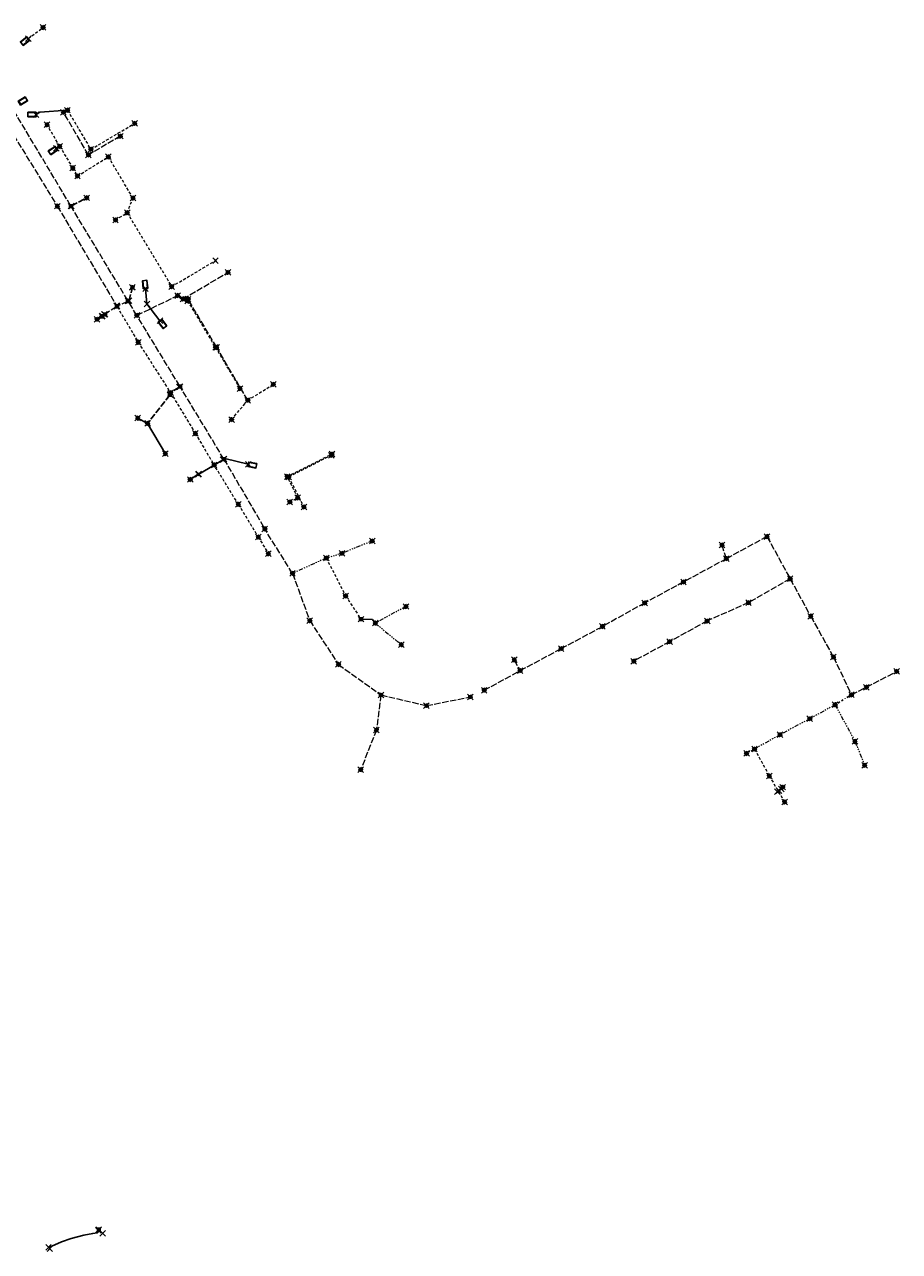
# Model space of a CAD drawing. Header units: metres. Extents: x 146210 to 148984, y 462839 to 465557.
# Tile 7 of 7: x 148051 to 148984, y 463365 to 464672. Entities that reach past the tile are written whole.
import ezdxf
from ezdxf.enums import TextEntityAlignment as Align
from ezdxf.lldxf.tags import DXFTag

# ---------------------------------------------------------------- set-up
doc = ezdxf.new("R2010")
doc.units = ezdxf.units.M
doc.header["$LTSCALE"] = 0.75
doc.header["$PDMODE"] = 3
doc.header["$PDSIZE"] = 3
for name, pattern in [('HIDDENX2', [0.75, 0.5, -0.25]), ('RI-DWA_PVC-SO', [6.4, 4, -2.4]), ('RI-GWA-SO', [18.45, 6, -1.8, 1.75, -1.8, 1.75, -1.8, 1.75, -1.8]), ('RI-GWA_BETON-SO', [11.4, 9, -2.4]), ('RI-HWA_BETON-SO', [11.4, 9, -2.4]), ('RI-HWA_PVC-SO', [6.4, 4, -2.4]), ('RI-ITR_PP-SO', [18.45, 6, -1.8, 1.75, -1.8, 1.75, -1.8, 1.75, -1.8]), ('RI-LINING-SO', [28.5, 7.5, -3, 0, -3, 3, -3, 3, -3, 0, -3])]:
    doc.linetypes.add(name, pattern=pattern)
doc.layers.get('0').update_dxf_attribs({"lineweight": 25})
for name, color, linetype, plot in [('afsluiter', 7, 'Continuous', False), ('bijzondere put', 7, 'Continuous', False), ('compartiment', 7, 'Continuous', False), ('drukriolering', 7, 'Continuous', False), ('eindkap', 7, 'Continuous', False), ('externe overstortput', 7, 'Continuous', False), ('hemelwaterriool', 7, 'Continuous', False), ('hulppunt', 7, 'Continuous', False), ('inspectieput duiker', 7, 'Continuous', False), ('inspectieput dwa', 7, 'Continuous', False), ('inspectieput gemengd', 7, 'Continuous', False), ('inspectieput rwa', 7, 'Continuous', False), ('interne overstortput', 7, 'Continuous', False), ('klep', 7, 'Continuous', False), ('lozingsput', 7, 'Continuous', False), ('pompput', 7, 'Continuous', False), ('t-stuk', 7, 'Continuous', False), ('uitlaat', 7, 'Continuous', False), ('uitstroombak', 7, 'Continuous', False), ('verdekte put', 7, 'Continuous', False), ('verloopstuk', 7, 'Continuous', False), ('vuilwaterriool', 7, 'Continuous', False)]:
    doc.layers.add(name, color=color, linetype=linetype, plot=plot)
for name, color, linetype in [('B-OI-KL-ETKL_LS_LS_PVC_NB-G', 7, 'Continuous'), ('B-OI-RI-DRUK_PVC_90-G', 210, 'RI-PERS-SO'), ('B-OI-RI-DUIKERKUNSTWERK_DUIKER_RIOOLLEIDING_BETON_600-G', 171, 'Continuous'), ('B-OI-RI-DUIKERKUNSTWERK_DUIKER_RIOOLLEIDING_BETON_800-G', 171, 'Continuous'), ('B-OI-RI-DUIKERKUNSTWERK_DUIKER_RIOOLLEIDING_HPE_500-G', 171, 'Continuous'), ('B-OI-RI-GWA_OVERSTORTLEIDING_BETON_500-G', 11, 'RI-GWA_BETON-SO'), ('B-OI-RI-GWA_OVERSTORTLEIDING_BETON_600-G', 11, 'RI-GWA_BETON-SO'), ('B-OI-RI-GWA_OVERSTORTLEIDING_BETON_800-G', 11, 'RI-GWA_BETON-SO'), ('B-OI-RI-GWA_RIOOLLEIDING_RL_300-G', 11, 'RI-LINING-SO'), ('B-OI-RI-GWA_RIOOLPUT_BLINDEPUT-S', 11, 'Continuous'), ('B-OI-RI-GWA_RIOOLPUT_INSPECTIEPUT-S', 11, 'Continuous'), ('B-OI-RI-GWA_RIOOLPUT_OVERSTORTPUT-S', 11, 'Continuous'), ('B-OI-RI-HWA_RIOOLPUT_OVERSTORTPUT-S', 151, 'Continuous'), ('B-OI-RI-ITR_VOORZIENING_PP_5500X800-G', 133, 'RI-ITR_PP-SO'), ('B-OI-RI-KW_HULPSTUK-S', 171, 'Continuous'), ('B-OI-RI-KW_RIOOLPUT_OVERSTORTPUT-S', 171, 'Continuous'), ('B-OI-RI-KW_UITSTROOMBAK-S', 171, 'Continuous'), ('B-OI-RI-MECHANISCH RIOOLSTELSEL_HULP_AFSLUITER-S', 210, 'Continuous')]:
    doc.layers.add(name, color=color, linetype=linetype)
for name, color, linetype, lineweight in [('B-OI-RI-DWA_RIOOLLEIDING_PVC_200-G', 42, 'RI-DWA_PVC-SO', 18), ('B-OI-RI-DWA_RIOOLLEIDING_PVC_250-G', 42, 'RI-DWA_PVC-SO', 18), ('B-OI-RI-DWA_RIOOLPUT_INSPECTIEPUT-S', 42, 'Continuous', 25), ('B-OI-RI-GWA_HULPSTUK-S', 11, 'Continuous', 18), ('B-OI-RI-GWA_RIOOLLEIDING_BETON_1000-G', 11, 'RI-GWA_BETON-SO', 18), ('B-OI-RI-GWA_RIOOLLEIDING_BETON_1250-G', 11, 'RI-GWA_BETON-SO', 18), ('B-OI-RI-GWA_RIOOLLEIDING_BETON_300-G', 11, 'RI-GWA_BETON-SO', 18), ('B-OI-RI-GWA_RIOOLLEIDING_BETON_400-G', 11, 'RI-GWA_BETON-SO', 18), ('B-OI-RI-GWA_RIOOLLEIDING_BETON_500-G', 11, 'RI-GWA_BETON-SO', 18), ('B-OI-RI-GWA_RIOOLLEIDING_BETON_600-G', 11, 'RI-GWA_BETON-SO', 18), ('B-OI-RI-GWA_RIOOLLEIDING_BETON_700-G', 11, 'RI-GWA_BETON-SO', 18), ('B-OI-RI-GWA_RIOOLLEIDING_BETON_800-G', 11, 'RI-GWA_BETON-SO', 18), ('B-OI-RI-GWA_RIOOLLEIDING_PVC_160-G', 11, 'RI-GWA-SO', 18), ('B-OI-RI-GWA_RIOOLLEIDING_PVC_250-G', 11, 'RI-GWA-SO', 18), ('B-OI-RI-GWA_RIOOLLEIDING_PVC_315-G', 11, 'RI-GWA-SO', 18), ('B-OI-RI-HWA_HULPSTUK-S', 151, 'Continuous', 18), ('B-OI-RI-HWA_RIOOLLEIDING_BETON_300-G', 151, 'RI-HWA_BETON-SO', 18), ('B-OI-RI-HWA_RIOOLLEIDING_PVC_160-G', 151, 'RI-HWA_PVC-SO', 18), ('B-OI-RI-HWA_RIOOLLEIDING_PVC_200-G', 151, 'RI-HWA_PVC-SO', 18), ('B-OI-RI-HWA_RIOOLLEIDING_PVC_250-G', 151, 'RI-HWA_PVC-SO', 18), ('B-OI-RI-HWA_RIOOLLEIDING_PVC_315-G', 151, 'RI-HWA_PVC-SO', 18), ('B-OI-RI-HWA_RIOOLLEIDING_PVC_400-G', 151, 'RI-HWA_PVC-SO', 18), ('B-OI-RI-HWA_RIOOLPUT_INSPECTIEPUT-S', 151, 'Continuous', 25), ('B-OI-RI-HWA_UITSTROOMBAK-S', 151, 'Continuous', 25), ('B-OI-RI-PERSLEIDING_RIOOLPUT_POMPPUT-S', 210, 'Continuous', 25)]:
    doc.layers.add(name, color=color, linetype=linetype, lineweight=lineweight)
doc.styles.add('NLCS-ISO', font='isocpeur.ttf')
doc.styles.get("Standard").update_dxf_attribs({"font": 'txt.shx'})
tags = doc.linetypes.add('RI-PERS-SO', pattern='A,7,-2,["P",Standard,S=1.8,R=0,X=-0.5,Y=-0.9],-2,7,-2,[102,NLCS.SHX,S=1,R=180,X=0,Y=0],-2', length=22).pattern_tags.tags
tags[6] = DXFTag(74, 10)

# ---------------------------------------------------------------- blocks, each defined once
blk = doc.blocks.new('B-SRI-PUT_OVERSTORT-SO')
for p, q in [((0, 2), (-2, 0)), ((-2, 0), (2, 0)), ((0, -2), (0, 2)), ((2, 0), (0, 2))]:
    blk.add_line(p, q)
blk.add_lwpolyline([(-2, -2), (2, -2), (2, 2), (-2, 2)], close=True)
blk.add_circle((0, 0), 2)
blk = doc.blocks.new('SRI-HULP_EINDKAP-SO')
for p, q in [((0, -1.25), (0, 1.25)), ((0, 1.25), (0.7, 1.25)), ((0, -1.25), (0.7, -1.25))]:
    blk.add_line(p, q)
blk = doc.blocks.new('B-SRI-PUT_GWA-SO')
blk.add_line((-1.4, -1.4), (1.4, 1.4))
blk.add_lwpolyline([(-2, -2), (2, -2), (2, 2), (-2, 2)], close=True)
blk.add_circle((0, 0), 2)
blk = doc.blocks.new('SRI-PUT_BLINDEPUT-SO')
at = {"lineweight": -3, "flags": 128}
blk.add_lwpolyline([(-2, -2), (2, -2), (2, 2), (-2, 2)], close=True, dxfattribs=at)
at = {"linetype": 'HIDDENX2', "lineweight": -3, "ltscale": 1.5}
blk.add_circle((0, 0), 2, dxfattribs=at)
at = {"ltscale": 0.1, "style": 'NLCS-ISO'}
blk.add_text('B', height=2.5, dxfattribs=at).set_placement((0, 0), align=Align.MIDDLE_CENTER)
blk = doc.blocks.new('B-SRI-PUT_DWA-SO')
at = {"flags": 128}
blk.add_lwpolyline([(-2, 2), (2, 2), (2, -2), (-2, -2)], close=True, dxfattribs=at)
at = {"lineweight": -3, "flags": 128}
blk.add_lwpolyline([(2, -2), (2, 2), (-2, 2), (-2, -2)], close=True, dxfattribs=at)
at = {"lineweight": -3}
blk.add_circle((0, 0), 2, dxfattribs=at)
blk = doc.blocks.new('SRI-UITSTROOMBAK-SO')
at = {"color": 7}
for p, q in [((-3.3, 0), (3.2, 0)), ((-3.3, 11.6), (3.2, 11.6)), ((-3.3, 0), (-3.3, 11.6)), ((-2.7, 0.5), (-2.7, 11.6)), ((-2.7, 0.5), (2.8, 0.5)), ((2.8, 0.5), (2.8, 11.6)), ((3.2, 0), (3.2, 11.6))]:
    blk.add_line(p, q, dxfattribs=at)
at = {"flags": 128}
blk.add_lwpolyline([(-3.3, 11.6), (3.2, 11.6), (3.2, 0), (-3.3, 0)], close=True, dxfattribs=at)
blk = doc.blocks.new('SRI-HULP_KEERKLEP-SO')
at = {"ltscale": 0.1}
blk.add_hatch(color=256, dxfattribs=at).paths.add_polyline_path([(0, -1.4), (-0.1, -1.4), (-0.1, 1.4), (0, 1.4)])
for p, q in [((-2.4, 1.4), (-0.1, 0)), ((-0.1, 0), (-2.4, -1.4))]:
    blk.add_line(p, q)
for p, q in [((-2.4, -1.4), (-2.4, 1.4)), ((-0.1, -1.4), (-0.1, 1.4)), ((-0.1, 0), (0, 0)), ((0, -1.4), (0, 1.4))]:
    blk.add_line(p, q, dxfattribs=at)
at = {"ltscale": 0.1, "flags": 128}
blk.add_lwpolyline([(0, -1.4), (-0.1, -1.4), (-0.1, 1.4), (0, 1.4)], close=True, dxfattribs=at)
blk = doc.blocks.new('B-SRI-PUT_HWA-SO')
at = {"lineweight": -3, "flags": 128}
blk.add_lwpolyline([(-2, -2), (2, -2), (2, 2), (-2, 2)], close=True, dxfattribs=at)
at = {"lineweight": -3}
blk.add_circle((0, 0), 2, dxfattribs=at)
blk = doc.blocks.new('B-SRI-PUT_POMPPUT-SO')
for p, q in [((-1.7, -1), (0, 2)), ((0, 2), (1.7, -1)), ((1.7, -1), (-1.7, -1))]:
    blk.add_line(p, q)
blk.add_lwpolyline([(-2, -2), (2, -2), (2, 2), (-2, 2)], close=True)
blk.add_circle((0, 0), 2)
blk = doc.blocks.new('SRI-HULP_AFSLUITER_HANDB-SO')
for p, q in [((2.3, 1.4), (-2.3, -1.4)), ((-2.3, 1.4), (2.3, -1.4)), ((2.3, -1.4), (2.3, 1.4))]:
    blk.add_line(p, q)
at = {"ltscale": 0.1}
for p, q in [((-2.3, -1.4), (-2.3, 1.4)), ((-1.3, 2.6), (1.3, 2.6)), ((0, 0), (0, 2.6))]:
    blk.add_line(p, q, dxfattribs=at)

msp = doc.modelspace()

# ---------------------------------------------------------------- linework, layer by layer
at = {"layer": 'afsluiter'}
msp.add_point((148129.4, 463387.1), dxfattribs=at)
at = {"layer": 'B-OI-KL-ETKL_LS_LS_PVC_NB-G'}
msp.add_line((148134.1, 463384.1), (148130, 463388), dxfattribs=at)
at = {"layer": 'B-OI-RI-DRUK_PVC_90-G'}
msp.add_lwpolyline([(148129.4, 463387.1), (148129.2, 463385.3), (148128.4, 463384.6), (148123.5, 463384), (148113.9, 463382), (148100.7, 463378.6), (148090.4, 463375), (148079.9, 463370.5), (148076.4, 463369.1)], dxfattribs=at)
at = {"layer": 'B-OI-RI-DUIKERKUNSTWERK_DUIKER_RIOOLLEIDING_BETON_600-G'}
for p, q in [((148253, 464202.6), (148262.3, 464208.3)), ((148235.7, 464192.5), (148227.5, 464187.2)), ((148253, 464202.6), (148236.6, 464193))]:
    msp.add_line(p, q, dxfattribs=at)
msp.add_lwpolyline([(148262.3, 464208.3), (148264.4, 464209.4), (148289.4, 464203.4)], dxfattribs=at)
at = {"layer": 'B-OI-RI-DUIKERKUNSTWERK_DUIKER_RIOOLLEIDING_BETON_800-G'}
for p in [(148171.5, 464252.6), (148201, 464214.7)]:
    msp.add_line(p, (148182, 464247), dxfattribs=at)
at = {"layer": 'B-OI-RI-DUIKERKUNSTWERK_DUIKER_RIOOLLEIDING_HPE_500-G'}
for p, q in [((148179.8, 464390.6), (148181.3, 464374.3)), ((148181.3, 464374.3), (148195.2, 464356.4))]:
    msp.add_line(p, q, dxfattribs=at)
at = {"layer": 'B-OI-RI-DWA_RIOOLLEIDING_PVC_200-G'}
for p, q in [((148219.8, 464379.6), (148224.7, 464377.4)), ((148224.7, 464377.4), (148254.4, 464328)), ((148254.4, 464328), (148280.5, 464284.1)), ((148378, 464213.1), (148332.4, 464189.8)), ((148332.4, 464189.8), (148348.6, 464158))]:
    msp.add_line(p, q, dxfattribs=at)
at = {"layer": 'B-OI-RI-DWA_RIOOLLEIDING_PVC_250-G'}
for p, q in [((148372.5, 464103.5), (148393.1, 464063.2)), ((148393.1, 464063.2), (148409.5, 464038.4)), ((148829, 463900), (148844.8, 463871.3)), ((148844.8, 463871.3), (148861.1, 463843.6))]:
    msp.add_line(p, q, dxfattribs=at)
at = {"layer": 'B-OI-RI-GWA_OVERSTORTLEIDING_BETON_500-G'}
for p, q in [((148100.9, 464478.6), (148117, 464487.3)), ((148162.3, 464377.9), (148165.9, 464392))]:
    msp.add_line(p, q, dxfattribs=at)
at = {"layer": 'B-OI-RI-GWA_OVERSTORTLEIDING_BETON_600-G'}
for p, q in [((148215.8, 464285.6), (148206.5, 464279.7)), ((148206.5, 464279.7), (148206.1, 464278))]:
    msp.add_line(p, q, dxfattribs=at)
at = {"layer": 'B-OI-RI-GWA_OVERSTORTLEIDING_BETON_800-G'}
for p, q in [((148135.7, 464362.7), (148133.7, 464361.4)), ((148132.9, 464360.8), (148128.1, 464357.9)), ((148205.6, 464276.9), (148182, 464247))]:
    msp.add_line(p, q, dxfattribs=at)
at = {"layer": 'B-OI-RI-GWA_RIOOLLEIDING_BETON_1000-G'}
for p, q in [((148025.8, 464575.8), (148085.8, 464478.4)), ((148085.8, 464478.4), (148148.9, 464372.5)), ((148170.6, 464362), (148161.6, 464376.6)), ((148216.3, 464286.8), (148170.6, 464362)), ((148263.4, 464208.9), (148217.1, 464285.5)), ((148263.4, 464208.9), (148306.9, 464134.6)), ((148336.5, 464087.1), (148306.9, 464134.6))]:
    msp.add_line(p, q, dxfattribs=at)
at = {"layer": 'B-OI-RI-GWA_RIOOLLEIDING_BETON_1250-G'}
for p, q in [((148100, 464479), (148037.7, 464583.1)), ((148160.9, 464377.9), (148100.8, 464477.7))]:
    msp.add_line(p, q, dxfattribs=at)
at = {"layer": 'B-OI-RI-GWA_RIOOLLEIDING_BETON_300-G'}
for p, q in [((148842.3, 464126.4), (148867, 464081.4)), ((148336.5, 464087.1), (148354.9, 464036.8)), ((148867, 464081.4), (148822.6, 464056)), ((148867, 464081.4), (148888.9, 464041.5)), ((148822.6, 464056), (148778.6, 464036.5)), ((148354.9, 464036.8), (148385.5, 463990.2)), ((148778.6, 464036.5), (148738.6, 464014.5)), ((148888.9, 464041.5), (148913.1, 463998.1)), ((148738.6, 464014.5), (148700.3, 463993.6)), ((148913.1, 463998.1), (148932.4, 463957.8)), ((148385.5, 463990.2), (148430.8, 463957.7)), ((148540.8, 463962.7), (148579.2, 463983.6)), ((148430.8, 463957.7), (148426, 463920.4)), ((148430.8, 463957.7), (148479.3, 463946.3)), ((148479.3, 463946.3), (148526.1, 463955.6)), ((148426, 463920.4), (148409.2, 463877.9))]:
    msp.add_line(p, q, dxfattribs=at)
at = {"layer": 'B-OI-RI-GWA_RIOOLLEIDING_BETON_400-G'}
for p, q in [((148119, 464533), (148092.3, 464578.5)), ((148152.9, 464553), (148119, 464533)), ((148799, 464102.8), (148794.4, 464117.3)), ((148572.9, 463995.1), (148579.2, 463983.6)), ((148948.3, 463965.9), (148980.5, 463982.8)), ((148932.4, 463957.8), (148948.3, 463965.9))]:
    msp.add_line(p, q, dxfattribs=at)
at = {"layer": 'B-OI-RI-GWA_RIOOLLEIDING_BETON_500-G'}
for p, q in [((148799, 464102.8), (148753.3, 464078)), ((148753.3, 464078), (148711.9, 464055.6)), ((148711.9, 464055.6), (148666.9, 464030.6)), ((148622.9, 464007), (148666.9, 464030.6)), ((148579.2, 463983.6), (148622.9, 464007))]:
    msp.add_line(p, q, dxfattribs=at)
at = {"layer": 'B-OI-RI-GWA_RIOOLLEIDING_BETON_600-G'}
msp.add_line((148842.3, 464126.4), (148799, 464102.8), dxfattribs=at)
at = {"layer": 'B-OI-RI-GWA_RIOOLLEIDING_BETON_700-G'}
for p, q in [((148160.6, 464376.9), (148150, 464372)), ((148170.6, 464362), (148214, 464383.2)), ((148219.8, 464379.6), (148214, 464383.2))]:
    msp.add_line(p, q, dxfattribs=at)
at = {"layer": 'B-OI-RI-GWA_RIOOLLEIDING_BETON_800-G'}
for p, q in [((148219.8, 464379.6), (148267.7, 464407.9)), ((148148.7, 464371.3), (148137, 464363.5))]:
    msp.add_line(p, q, dxfattribs=at)
at = {"layer": 'B-OI-RI-GWA_RIOOLLEIDING_PVC_160-G'}
msp.add_line((148077.8, 463367.7), (148076.4, 463369.1), dxfattribs=at)
at = {"layer": 'B-OI-RI-GWA_RIOOLLEIDING_PVC_250-G'}
for p, q in [((148457.5, 464051.9), (148424.7, 464034.2)), ((148424.7, 464034.2), (148452.5, 464011.2)), ((148914.9, 463947.2), (148887.9, 463932.3)), ((148914.9, 463947.2), (148936.1, 463908.1)), ((148887.9, 463932.3), (148856.2, 463915.3)), ((148856.2, 463915.3), (148829, 463900)), ((148936.1, 463908.1), (148946.5, 463882.5)), ((148829, 463900), (148820.5, 463895.3))]:
    msp.add_line(p, q, dxfattribs=at)
at = {"layer": 'B-OI-RI-GWA_RIOOLLEIDING_PVC_315-G'}
for p, q in [((148421.5, 464121.7), (148389, 464108.5)), ((148372.5, 464103.5), (148336.5, 464087.1)), ((148389.2, 464108.4), (148372.5, 464103.5))]:
    msp.add_line(p, q, dxfattribs=at)
at = {"layer": 'B-OI-RI-GWA_RIOOLLEIDING_RL_300-G'}
msp.add_line((148932.4, 463957.8), (148914.9, 463947.2), dxfattribs=at)
at = {"layer": 'B-OI-RI-HWA_RIOOLLEIDING_BETON_300-G'}
for p, q in [((148255.7, 464328), (148225.2, 464379.2)), ((148288.8, 464271.6), (148255.7, 464328))]:
    msp.add_line(p, q, dxfattribs=at)
at = {"layer": 'B-OI-RI-HWA_RIOOLLEIDING_PVC_160-G'}
for p, q in [((148054.8, 464656.9), (148070.6, 464668.9)), ((148088.3, 464542.2), (148074.8, 464565.1)), ((148084.8, 464540), (148088.3, 464542.2)), ((148088.3, 464542.2), (148102.3, 464519)), ((148102.3, 464519), (148107.3, 464510.5)), ((148107.3, 464510.5), (148140.2, 464531)), ((148166.5, 464487), (148140.2, 464531)), ((148160.3, 464471.5), (148166.5, 464487)), ((148147.8, 464463.7), (148160.3, 464471.5)), ((148160.3, 464471.5), (148207.7, 464392.7)), ((148207.7, 464392.7), (148254.4, 464420.4)), ((148855.1, 463855.8), (148853.3, 463854.5)), ((148857.5, 463857.6), (148859.1, 463859.4))]:
    msp.add_line(p, q, dxfattribs=at)
at = {"layer": 'B-OI-RI-HWA_RIOOLLEIDING_PVC_200-G'}
for p, q in [((148149.7, 464371.2), (148172, 464333.4)), ((148172, 464333.4), (148206.5, 464279.7)), ((148206.5, 464279.7), (148232.9, 464236.3)), ((148232.9, 464236.3), (148253, 464202.6)), ((148278.8, 464160.7), (148253, 464202.6)), ((148278.8, 464160.7), (148300, 464125.9)), ((148300, 464125.9), (148310.8, 464108.1))]:
    msp.add_line(p, q, dxfattribs=at)
at = {"layer": 'B-OI-RI-HWA_RIOOLLEIDING_PVC_250-G'}
msp.add_line((148330.8, 464190.3), (148378.5, 464214.4), dxfattribs=at)
at = {"layer": 'B-OI-RI-HWA_RIOOLLEIDING_PVC_315-G'}
for p, q in [((148288.8, 464271.6), (148316.1, 464288.6)), ((148342.1, 464167.7), (148330.8, 464190.3)), ((148333.6, 464163.3), (148342.1, 464167.7))]:
    msp.add_line(p, q, dxfattribs=at)
at = {"layer": 'B-OI-RI-HWA_RIOOLLEIDING_PVC_400-G'}
for p, q in [((148096.6, 464580.7), (148121.5, 464538.9)), ((148121.5, 464538.9), (148168.2, 464566.6)), ((148271.6, 464251.1), (148288.8, 464271.6))]:
    msp.add_line(p, q, dxfattribs=at)
at = {"layer": 'B-OI-RI-ITR_VOORZIENING_PP_5500X800-G'}
msp.add_line((148855.1, 463855.8), (148857.5, 463857.6), dxfattribs=at)
at = {"layer": 'bijzondere put'}
for p in [(148205.8, 464277.4), (148263.4, 464208.9), (148236.2, 464192.8)]:
    msp.add_point(p, dxfattribs=at)
at = {"layer": 'compartiment'}
for p in [(148100.9, 464478.6), (148149, 464372.3), (148162.1, 464377.8), (148135.8, 464363.3), (148216, 464285.7)]:
    msp.add_point(p, dxfattribs=at)
at = {"layer": 'drukriolering'}
msp.add_lwpolyline([(148130, 463388), (148129.4, 463387.6), (148129.4, 463387.1)], dxfattribs=at)
at = {"layer": 'eindkap'}
for p in [(148254.4, 464420.4), (148077.8, 463367.7)]:
    msp.add_point(p, dxfattribs=at)
at = {"layer": 'externe overstortput'}
for p in [(148100.4, 464478.4), (148161.2, 464377.3), (148136.7, 464363), (148216.7, 464286.2)]:
    msp.add_point(p, dxfattribs=at)
at = {"layer": 'hemelwaterriool'}
msp.add_lwpolyline([(148063.2, 464576), (148067, 464578.5), (148096.6, 464580.7)], dxfattribs=at)
at = {"layer": 'hulppunt'}
for p in [(148855.1, 463855.8), (148857.5, 463857.6), (148134.1, 463384.1)]:
    msp.add_point(p, dxfattribs=at)
at = {"layer": 'inspectieput duiker'}
msp.add_point((148181.3, 464374.3), dxfattribs=at)
at = {"layer": 'inspectieput dwa'}
for p in [(148224.7, 464377.4), (148254.4, 464328), (148280.5, 464284.1), (148378, 464213.1), (148332.4, 464189.8), (148348.6, 464158), (148393.1, 464063.2), (148409.5, 464038.4), (148844.8, 463871.3), (148861.1, 463843.6)]:
    msp.add_point(p, dxfattribs=at)
at = {"layer": 'inspectieput gemengd'}
for p in [(148092.3, 464578.5), (148152.9, 464553), (148119, 464533), (148085.8, 464478.4), (148267.7, 464407.9), (148214, 464383.2), (148219.8, 464379.6), (148133.3, 464361.1), (148170.6, 464362), (148172, 464333.4), (148206.5, 464279.7), (148182, 464247), (148232.9, 464236.3), (148253, 464202.6), (148278.8, 464160.7), (148300, 464125.9), (148306.9, 464134.6), (148842.3, 464126.4), (148421.5, 464121.7), (148794.4, 464117.3), (148310.8, 464108.1), (148372.5, 464103.5), (148389.2, 464108.4), (148799, 464102.8), (148336.5, 464087.1), (148753.3, 464078), (148867, 464081.4), (148457.5, 464051.9), (148711.9, 464055.6), (148822.6, 464056), (148354.9, 464036.8), (148424.7, 464034.2), (148778.6, 464036.5), (148888.9, 464041.5), (148666.9, 464030.6), (148452.5, 464011.2), (148622.9, 464007), (148738.6, 464014.5), (148572.9, 463995.1), (148700.3, 463993.6), (148913.1, 463998.1), (148385.5, 463990.2), (148579.2, 463983.6), (148980.5, 463982.8), (148430.8, 463957.7), (148526.1, 463955.6), (148540.8, 463962.7), (148932.4, 463957.8), (148948.3, 463965.9), (148479.3, 463946.3), (148914.9, 463947.2), (148887.9, 463932.3), (148426, 463920.4), (148856.2, 463915.3), (148936.1, 463908.1), (148820.5, 463895.3), (148829, 463900), (148946.5, 463882.5)]:
    msp.add_point(p, dxfattribs=at)
at = {"layer": 'inspectieput rwa'}
for p in [(148070.6, 464668.9), (148096.6, 464580.7), (148074.8, 464565.1), (148168.2, 464566.6), (148088.3, 464542.2), (148121.5, 464538.9), (148140.2, 464531), (148102.3, 464519), (148107.3, 464510.5), (148166.5, 464487), (148160.3, 464471.5), (148207.7, 464392.7), (148225.2, 464379.2), (148255.7, 464328), (148316.1, 464288.6), (148288.8, 464271.6), (148378.5, 464214.4), (148330.8, 464190.3), (148342.1, 464167.7), (148859.1, 463859.4)]:
    msp.add_point(p, dxfattribs=at)
at = {"layer": 'interne overstortput'}
msp.add_point((148149.4, 464371.7), dxfattribs=at)
at = {"layer": 'klep'}
for p in [(148117, 464487.3), (148165.9, 464392), (148133.7, 464361.4), (148206.1, 464278), (148236.6, 464193)]:
    msp.add_point(p, dxfattribs=at)
at = {"layer": 'lozingsput'}
msp.add_point((148076.4, 463369.1), dxfattribs=at)
at = {"layer": 'pompput'}
msp.add_point((148130, 463388), dxfattribs=at)
at = {"layer": 't-stuk'}
msp.add_point((148853.3, 463854.5), dxfattribs=at)
at = {"layer": 'uitlaat'}
for p in [(148117, 464487.3), (148147.8, 464463.7), (148165.9, 464392.1), (148128.1, 464357.9), (148171.5, 464252.6), (148271.6, 464251.1), (148201, 464214.7), (148227.5, 464187.2), (148333.6, 464163.3)]:
    msp.add_point(p, dxfattribs=at)
at = {"layer": 'uitstroombak'}
for p in [(148054.8, 464656.9), (148063.2, 464576), (148084.8, 464540), (148179.8, 464390.6), (148195.2, 464356.4), (148289.4, 464203.4)]:
    msp.add_point(p, dxfattribs=at)
at = {"layer": 'verdekte put'}
msp.add_point((148409.2, 463877.9), dxfattribs=at)
at = {"layer": 'verloopstuk'}
msp.add_point((148262.3, 464208.3), dxfattribs=at)
at = {"layer": 'vuilwaterriool'}
msp.add_lwpolyline([(148424.7, 464034.2), (148421.7, 464037.9), (148409.5, 464038.4)], dxfattribs=at)

# ---------------------------------------------------------------- block references
at = {"layer": 'B-OI-RI-DWA_RIOOLPUT_INSPECTIEPUT-S', "xscale": 0.75, "yscale": 0.75, "zscale": 0.75}
for p, rotation in [((148219.8, 464379.6), 30.58406253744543), ((148224.7, 464377.4), 155.8951751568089), ((148254.4, 464328), 300.7831018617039), ((148280.5, 464284.1), 120.7831018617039), ((148378, 464213.1), 207.0311044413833), ((148332.4, 464189.8), 296.8782768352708), ((148348.6, 464158), 116.8782768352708), ((148393.1, 464063.2), 303.3155453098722), ((148844.8, 463871.3), 300.5809001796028), ((148861.1, 463843.6), 120.5809001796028)]:
    msp.add_blockref('B-SRI-PUT_DWA-SO', p, dxfattribs=dict(at, rotation=rotation))
msp.add_blockref('B-SRI-PUT_DWA-SO', (148409.5, 464038.4), dxfattribs=at)
at = {"layer": 'B-OI-RI-GWA_HULPSTUK-S', "xscale": 0.75, "yscale": 0.75, "zscale": 0.75}
for p, rotation in [((148117, 464487.3), 208.396971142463), ((148165.9, 464392), 255.6496895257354), ((148133.7, 464361.4), 33.48181786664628), ((148206.1, 464278), 75.42068483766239)]:
    msp.add_blockref('SRI-HULP_KEERKLEP-SO', p, dxfattribs=dict(at, rotation=rotation))
at = {"layer": 'B-OI-RI-GWA_HULPSTUK-S', "rotation": 135.0803023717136}
msp.add_blockref('SRI-HULP_EINDKAP-SO', (148077.8, 463367.7), dxfattribs=at)
at = {"layer": 'B-OI-RI-GWA_RIOOLPUT_BLINDEPUT-S', "xscale": 0.75, "yscale": 0.75, "zscale": 0.75, "rotation": 68.33298734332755}
msp.add_blockref('SRI-PUT_BLINDEPUT-SO', (148409.2, 463877.9), dxfattribs=at)
at = {"layer": 'B-OI-RI-GWA_RIOOLPUT_INSPECTIEPUT-S', "xscale": 0.75, "yscale": 0.75, "zscale": 0.75}
for p, rotation in [((148092.3, 464578.5), 300.3789967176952), ((148152.9, 464553), 210.5522961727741), ((148119, 464533), 30.55229617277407), ((148085.8, 464478.4), 300.7940686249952), ((148267.7, 464407.9), 210.5840625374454), ((148214, 464383.2), 206.0403267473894), ((148170.6, 464362), 26.04032674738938), ((148206.5, 464279.7), 301.2735775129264), ((148182, 464247), 300.4787217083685), ((148306.9, 464134.6), 301.9526250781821), ((148842.3, 464126.4), 298.7456336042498), ((148421.5, 464121.7), 202.0810305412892), ((148794.4, 464117.3), 287.9022456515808), ((148372.5, 464103.5), 16.37376082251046), ((148389.2, 464108.4), 22.08103054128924), ((148799, 464102.8), 28.58373874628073), ((148336.5, 464087.1), 24.50209458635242), ((148753.3, 464078), 28.51195104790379), ((148867, 464081.4), 209.7219540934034), ((148457.5, 464051.9), 208.4001121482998), ((148711.9, 464055.6), 28.34995623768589), ((148822.6, 464056), 203.911650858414), ((148354.9, 464036.8), 303.297525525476), ((148424.7, 464034.2), 320.4129298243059), ((148778.6, 464036.5), 208.7880470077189), ((148888.9, 464041.5), 299.1192458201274), ((148666.9, 464030.6), 29.06486304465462), ((148452.5, 464011.2), 140.4129298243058), ((148622.9, 464007), 28.2011737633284), ((148738.6, 464014.5), 208.607318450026), ((148572.9, 463995.1), 298.8583082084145), ((148700.3, 463993.6), 28.60731845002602), ((148913.1, 463998.1), 295.6098661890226), ((148385.5, 463990.2), 324.3453617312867), ((148579.2, 463983.6), 28.22463688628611), ((148980.5, 463982.8), 207.7174152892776), ((148430.8, 463957.7), 262.670941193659), ((148526.1, 463955.6), 191.2514986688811), ((148540.8, 463962.7), 28.52661703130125), ((148932.4, 463957.8), 211.2893380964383), ((148948.3, 463965.9), 206.8582687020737), ((148479.3, 463946.3), 11.25149866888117), ((148914.9, 463947.2), 31.28933809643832), ((148887.9, 463932.3), 208.2382002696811), ((148426, 463920.4), 248.3329873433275), ((148856.2, 463915.3), 209.3731312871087), ((148936.1, 463908.1), 118.5065473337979), ((148820.5, 463895.3), 29.18884243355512), ((148829, 463900), 209.1888424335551), ((148946.5, 463882.5), 112.1094483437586)]:
    msp.add_blockref('B-SRI-PUT_GWA-SO', p, dxfattribs=dict(at, rotation=rotation))
for p in [(148133.3, 464361.1), (148149.4, 464371.7), (148205.8, 464277.4), (148263.4, 464208.9)]:
    msp.add_blockref('B-SRI-PUT_GWA-SO', p, dxfattribs=at)
at = {"layer": 'B-OI-RI-GWA_RIOOLPUT_OVERSTORTPUT-S', "xscale": 0.75, "yscale": 0.75, "zscale": 0.75}
for p in [(148100.4, 464478.4), (148161.2, 464377.3), (148136.7, 464363), (148216.7, 464286.2)]:
    msp.add_blockref('B-SRI-PUT_OVERSTORT-SO', p, dxfattribs=at)
for p, rotation in [((148117, 464487.3), 208.396971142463), ((148165.9, 464392.1), 255.6496895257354), ((148128.1, 464357.9), 31.29219011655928)]:
    msp.add_blockref('B-SRI-PUT_OVERSTORT-SO', p, dxfattribs=dict(at, rotation=rotation))
at = {"layer": 'B-OI-RI-HWA_HULPSTUK-S', "rotation": 210.628265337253}
msp.add_blockref('SRI-HULP_EINDKAP-SO', (148254.4, 464420.4), dxfattribs=at)
at = {"layer": 'B-OI-RI-HWA_RIOOLPUT_INSPECTIEPUT-S', "xscale": 0.75, "yscale": 0.75, "zscale": 0.75}
for p, rotation in [((148070.6, 464668.9), 217.148074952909), ((148096.6, 464580.7), 300.7356245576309), ((148074.8, 464565.1), 300.5940064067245), ((148168.2, 464566.6), 210.7074591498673), ((148088.3, 464542.2), 212.6683305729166), ((148121.5, 464538.9), 30.70745914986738), ((148140.2, 464531), 212.0100806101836), ((148102.3, 464519), 121.1193950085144), ((148107.3, 464510.5), 120.26059385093), ((148166.5, 464487), 120.8598620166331), ((148160.3, 464471.5), 212.1524826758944), ((148207.7, 464392.7), 121.018785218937), ((148225.2, 464379.2), 300.7730704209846), ((148172, 464333.4), 302.729837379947), ((148255.7, 464328), 120.7730704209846), ((148316.1, 464288.6), 211.7486647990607), ((148288.8, 464271.6), 31.74866479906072), ((148232.9, 464236.3), 300.8003354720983), ((148253, 464202.6), 31.36270302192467), ((148378.5, 464214.4), 206.7687281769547), ((148330.8, 464190.3), 26.76872817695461), ((148342.1, 464167.7), 116.6816088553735), ((148278.8, 464160.7), 121.6227587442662), ((148300, 464125.9), 121.3803144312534), ((148310.8, 464108.1), 121.1719318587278), ((148859.1, 463859.4), 227.539400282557)]:
    msp.add_blockref('B-SRI-PUT_HWA-SO', p, dxfattribs=dict(at, rotation=rotation))
at = {"layer": 'B-OI-RI-HWA_RIOOLPUT_OVERSTORTPUT-S', "xscale": 0.75, "yscale": 0.75, "zscale": 0.75}
for p, rotation in [((148147.8, 464463.7), 32.15248267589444), ((148271.6, 464251.1), 50.20183745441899), ((148333.6, 464163.3), 27.55143293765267)]:
    msp.add_blockref('B-SRI-PUT_OVERSTORT-SO', p, dxfattribs=dict(at, rotation=rotation))
at = {"layer": 'B-OI-RI-HWA_UITSTROOMBAK-S', "xscale": 0.75, "yscale": 0.75, "zscale": 0.75}
for p, rotation in [((148054.8, 464656.9), 127.148074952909), ((148063.2, 464576), 90), ((148084.8, 464540), 122.6683305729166)]:
    msp.add_blockref('SRI-UITSTROOMBAK-SO', p, dxfattribs=dict(at, rotation=rotation))
at = {"layer": 'B-OI-RI-KW_HULPSTUK-S', "xscale": 0.75, "yscale": 0.75, "zscale": 0.75, "rotation": 30.35494993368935}
msp.add_blockref('SRI-HULP_KEERKLEP-SO', (148236.6, 464193), dxfattribs=at)
at = {"layer": 'B-OI-RI-KW_RIOOLPUT_OVERSTORTPUT-S', "xscale": 0.75, "yscale": 0.75, "zscale": 0.75}
for p, rotation in [((148171.5, 464252.6), 331.6894551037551), ((148201, 464214.7), 120.4787217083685), ((148227.5, 464187.2), 32.7394289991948)]:
    msp.add_blockref('B-SRI-PUT_OVERSTORT-SO', p, dxfattribs=dict(at, rotation=rotation))
at = {"layer": 'B-OI-RI-KW_UITSTROOMBAK-S', "xscale": 0.75, "yscale": 0.75, "zscale": 0.75}
for p, rotation in [((148045.4, 464588.2), 300.8240729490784), ((148179.8, 464390.6), 5.346927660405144), ((148195.2, 464356.4), 217.6512313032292), ((148289.4, 464203.4), 259.014393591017)]:
    msp.add_blockref('SRI-UITSTROOMBAK-SO', p, dxfattribs=dict(at, rotation=rotation))
at = {"layer": 'B-OI-RI-MECHANISCH RIOOLSTELSEL_HULP_AFSLUITER-S', "xscale": 0.2, "yscale": 0.2, "zscale": 0.2}
msp.add_blockref('SRI-HULP_AFSLUITER_HANDB-SO', (148129.4, 463387.1), dxfattribs=at)
at = {"layer": 'B-OI-RI-PERSLEIDING_RIOOLPUT_POMPPUT-S', "xscale": 0.75, "yscale": 0.75, "zscale": 0.75}
msp.add_blockref('B-SRI-PUT_POMPPUT-SO', (148130, 463388), dxfattribs=at)

doc.saveas('drawing.dxf')
